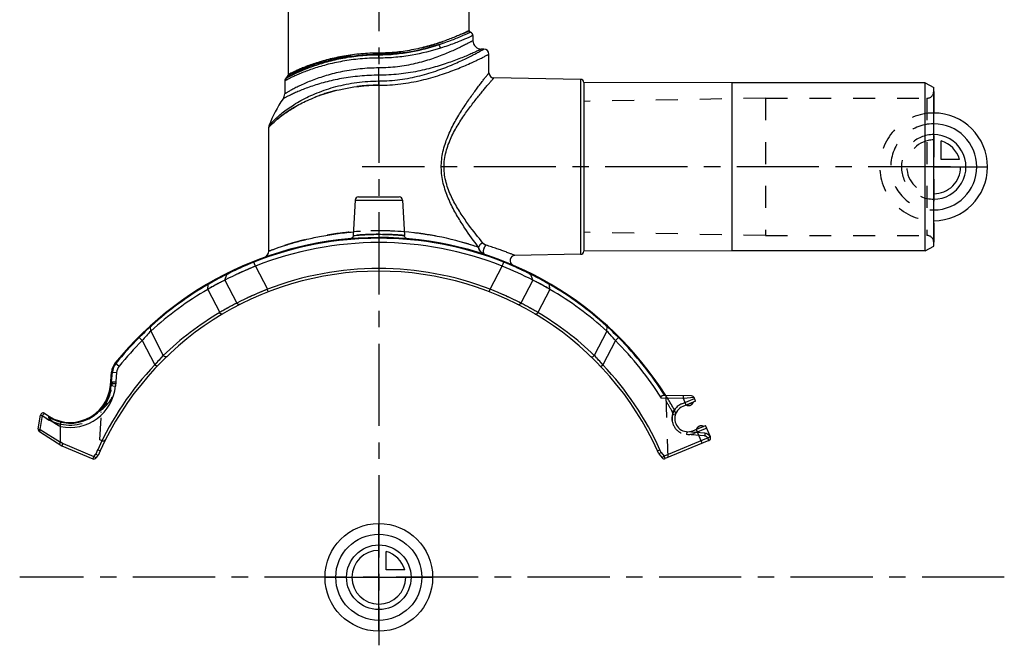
# Model space of a CAD drawing. Header units: millimetres. Extents: x 0 to 1000, y 0 to 1000.
# Tile 1 of 2: x 353 to 646, y 338 to 524. Entities that reach past the tile are written whole.
import ezdxf

# ---------------------------------------------------------------- set-up
doc = ezdxf.new("R2010")
doc.units = ezdxf.units.MM
doc.header["$LTSCALE"] = 65.185185
doc.linetypes.add('CENTER', pattern=[0.6, 0.375, -0.075, 0.075, -0.075])
doc.linetypes.add('HIDDEN', pattern=[0.2, 0.1, -0.1])
for name, color, linetype in [('ACHSEN_S', 7, 'CONTINUOUS'), ('FASEN', 7, 'CONTINUOUS'), ('FLAECHEN', 7, 'CONTINUOUS'), ('KOERPER', 7, 'CONTINUOUS'), ('KONST.EL_MIT_GEO', 7, 'CONTINUOUS'), ('KURVEN', 7, 'CONTINUOUS')]:
    doc.layers.add(name, color=color, linetype=linetype)

msp = doc.modelspace()

# ---------------------------------------------------------------- linework, layer by layer
at = {"layer": 'ACHSEN_S', "color": 40, "linetype": 'CENTER'}
for p, q in [((460.15, 662.55), (460.15, 338.23)), ((646.15, 358.45), (353.35, 358.45))]:
    msp.add_line(p, q, dxfattribs=at)
at = {"layer": 'FASEN', "color": 7, "linetype": 'Continuous'}
for p, q in [((622.65, 505.45), (565.15, 505.45)), ((622.65, 505.45), (625.15, 504.01)), ((622.65, 455.45), (622.65, 505.45)), ((625.15, 456.89), (625.15, 504.01)), ((622.65, 455.45), (625.15, 456.89)), ((622.65, 455.45), (565.15, 455.45)), ((382.17, 419.31), (381.82, 415.31))]:
    msp.add_line(p, q, dxfattribs=at)
for centre, radius, start, end in [((460.15, 358.45), 99.5, 68.3503, 111.6497), ((476.08, 323.91), 137.49, 112.5094, 116.6696), ((444.21, 323.88), 137.53, 63.3309, 67.4901), ((459.21, 357.96), 99.5, 120.1277, 132.2394), ((461.11, 357.98), 99.47, 47.7592, 59.8736), ((438.28, 387.87), 63.46, 136.4058, 139.8191), ((481.81, 387.68), 63.74, 40.1884, 43.5867), ((460.15, 358.45), 99.5, 134.9958, 140.8903), ((385.66, 419.01), 3.5, 140.8903, 175), ((368.37, 416.49), 13.5, 257.807, 355)]:
    msp.add_arc(centre, radius, start, end, dxfattribs=at)
at = {"layer": 'FASEN', "color": 8, "linetype": 'HIDDEN'}
for centre, radius, start, end in [((476.08, 323.91), 137.5, 112.5095, 116.6696), ((452.69, 369.81), 85.98, 116.4712, 120.335), ((467.54, 369.68), 86.13, 59.6685, 63.5257), ((481.81, 387.69), 63.73, 40.1883, 43.5869)]:
    msp.add_arc(centre, radius, start, end, dxfattribs=at)
at = {"layer": 'FASEN', "color": 7, "linetype": 'Continuous'}
for points, knots in [([(414.37, 446.78), (413.84, 446.51), (412.11, 445.64), (410.42, 444.7), (409.27, 444.02)], [0, 0, 0, 0, 0.30583, 1, 1, 1, 1]), ([(511.03, 444.02), (509.87, 444.7), (508.18, 445.64), (506.46, 446.51), (505.93, 446.78)], [0, 0, 0, 0, 0.694687, 1, 1, 1, 1])]:
    msp.add_open_spline(points, degree=3, knots=knots, dxfattribs=at)
at = {"layer": 'FLAECHEN', "color": 7, "linetype": 'Continuous'}
for p, q in [((491.4, 515.45), (490.65, 515.45)), ((433.14, 507.6), (432.35, 506.6))]:
    msp.add_line(p, q, dxfattribs=at)
at = {"layer": 'FLAECHEN', "color": 8, "linetype": 'HIDDEN'}
for p, q in [((575.15, 500.85), (521.15, 499.91)), ((575.15, 500.85), (575.15, 460.05)), ((521.15, 499.91), (521.15, 460.99)), ((575.15, 460.05), (521.15, 460.99))]:
    msp.add_line(p, q, dxfattribs=at)
at = {"layer": 'FLAECHEN', "color": 7, "linetype": 'Continuous'}
msp.add_arc((460.15, 480.63), 34.82, 144.8185, 159.7136, dxfattribs=at)
at = {"layer": 'KOERPER', "color": 7, "linetype": 'Continuous'}
for p, q in [((433.25, 507.92), (433.25, 577.45)), ((487.05, 520.95), (487.05, 577.45)), ((520.17, 506.45), (520.17, 454.45)), ((565.15, 505.45), (521.15, 505.53)), ((521.15, 505.53), (521.15, 455.37)), ((565.15, 505.45), (565.15, 455.45)), ((453.1, 470.6), (452.55, 460.03)), ((467.2, 470.6), (467.75, 460.03)), ((565.15, 455.45), (521.15, 455.37))]:
    msp.add_line(p, q, dxfattribs=at)
at = {"layer": 'KOERPER', "color": 40, "linetype": 'CENTER'}
msp.add_line((630.15, 480.45), (455.15, 480.45), dxfattribs=at)
at = {"layer": 'KOERPER', "color": 8, "linetype": 'HIDDEN'}
for p, q in [((553.69, 410.51), (551.62, 409.65)), ((554.6, 402.45), (556.67, 403.3))]:
    msp.add_line(p, q, dxfattribs=at)
at = {"layer": 'KOERPER', "color": 7, "linetype": 'Continuous'}
for centre, radius, start, end in [((520.15, 505.45), 1, 4.4046, 89), ((520.15, 455.45), 1, 271, 355.5954), ((552.27, 411), 1.5, 244.3103, 340.6897), ((556.02, 401.95), 1.5, 64.3103, 160.6897)]:
    msp.add_arc(centre, radius, start, end, dxfattribs=at)
at = {"layer": 'KONST.EL_MIT_GEO', "color": 7, "linetype": 'Continuous'}
for p, q in [((488.15, 519.5), (488.15, 517.95)), ((460.15, 512.78), (460.15, 514.27)), ((492.9, 508.4), (492.9, 513.95)), ((460.15, 504.72), (460.15, 509.85)), ((433.34, 507.7), (433.14, 507.6)), ((433.18, 507.62), (433.14, 507.6)), ((520.17, 506.45), (494.37, 506.9)), ((432.15, 505.99), (432.15, 502.13)), ((427.4, 492.18), (427.7, 492.5)), ((427.4, 455.41), (427.4, 492.18)), ((454.1, 471.55), (466.2, 471.55)), ((453.1, 470.6), (467.2, 470.6)), ((520.17, 454.45), (500.62, 454.11)), ((423.44, 450.93), (422.89, 452.33)), ((423.44, 450.93), (427, 444.06)), ((493.3, 444.06), (496.86, 450.93)), ((496.86, 450.93), (497.33, 452.11)), ((414.37, 446.78), (414.92, 448.49)), ((414.92, 448.49), (415.39, 448.72)), ((415.39, 448.72), (415.52, 448.79)), ((504.81, 448.77), (504.87, 448.74)), ((504.87, 448.74), (505.38, 448.49)), ((505.93, 446.78), (505.38, 448.49)), ((409.27, 444.02), (409.43, 445.53)), ((414.37, 446.78), (417.9, 439.95)), ((505.93, 446.78), (502.39, 439.95)), ((511.03, 444.02), (510.87, 445.53)), ((409.27, 444.02), (412.83, 437.15)), ((427.29, 443.31), (427, 444.06)), ((493.01, 443.31), (493.3, 444.06)), ((511.03, 444.02), (507.47, 437.15)), ((392.26, 432.98), (392.54, 433.23)), ((392.26, 432.98), (392.54, 433.23)), ((392.32, 431.63), (392.26, 432.98)), ((392.32, 431.63), (396.06, 424.4)), ((527.98, 431.63), (524.23, 424.4)), ((527.76, 433.23), (528.03, 432.98)), ((527.76, 433.23), (528.03, 432.98)), ((527.98, 431.63), (528.03, 432.98)), ((389.8, 428.81), (388.9, 429.71)), ((389.8, 428.81), (393.53, 421.61)), ((530.5, 428.81), (526.77, 421.61)), ((530.5, 428.81), (531.4, 429.71)), ((381.78, 422.16), (382.94, 421.22)), ((380.33, 415.44), (380.68, 419.44)), ((380.56, 415.42), (380.91, 419.42)), ((380.68, 419.44), (382.17, 419.31)), ((394.11, 421.06), (393.53, 421.61)), ((526.19, 421.06), (526.77, 421.61)), ((380.33, 415.44), (381.82, 415.31)), ((550.76, 411.6), (544.19, 411.72)), ((553.17, 412.36), (544.64, 412.51)), ((554.34, 410.78), (550.56, 409.21)), ((550.76, 411.6), (550.77, 412.4)), ((553.89, 411.87), (550.76, 411.6)), ((550.94, 411.62), (550.76, 411.6)), ((551.57, 409.63), (550.76, 411.6)), ((554.34, 410.78), (553.89, 411.87)), ((358.86, 402.56), (359.55, 406.66)), ((359.44, 402.42), (360.13, 406.53)), ((359.22, 401.75), (365.91, 397.48)), ((359.44, 402.42), (365.49, 398.57)), ((365.52, 398.68), (365.52, 403.29)), ((553.54, 402), (557.33, 403.57)), ((556.28, 398.27), (554.56, 402.43)), ((558.74, 400.16), (557.33, 403.57)), ((365.52, 398.68), (366.28, 398.2)), ((558.74, 400.16), (545.01, 394.47)), ((558.31, 399.11), (545.32, 393.73)), ((365.91, 397.48), (366.28, 398.2)), ((365.91, 397.48), (375.14, 393.66)), ((366.28, 398.2), (375.44, 394.4)), ((376.54, 396.36), (375.96, 395.07)), ((377.27, 396.03), (376.54, 396.36)), ((377.27, 396.03), (376.65, 394.66)), ((543.03, 396.03), (543.76, 396.36)), ((543.44, 395.11), (543.03, 396.03)), ((544.13, 395.54), (543.44, 395.11)), ((544.13, 395.54), (543.76, 396.36)), ((544.13, 395.54), (545.01, 394.47)), ((375.44, 394.4), (375.14, 393.66)), ((375.44, 394.4), (375.96, 395.07)), ((376.08, 393.92), (375.44, 394.4)), ((376.65, 394.66), (375.96, 395.07)), ((376.08, 393.92), (376.65, 394.66)), ((543.44, 395.11), (544.39, 393.96)), ((545.01, 394.47), (544.39, 393.96)), ((545.32, 393.73), (545.01, 394.47))]:
    msp.add_line(p, q, dxfattribs=at)
at = {"layer": 'KONST.EL_MIT_GEO', "color": 8, "linetype": 'HIDDEN'}
for p, q in [((575.15, 500.85), (623.15, 500.85)), ((623.15, 500.85), (623.15, 460.05)), ((625.15, 502.85), (625.15, 458.05)), ((575.15, 460.05), (623.15, 460.05)), ((497.41, 452.33), (497.33, 452.11)), ((380.38, 416.02), (380.78, 415.99)), ((380.78, 415.99), (380.73, 415.41)), ((380.86, 416.49), (380.78, 415.99)), ((381.91, 415.99), (380.78, 415.99)), ((381.92, 416.49), (380.86, 416.49)), ((545.47, 412.49), (546.12, 394.06)), ((550.23, 410), (554.02, 411.57)), ((377.17, 399.32), (377.72, 408.96)), ((548.09, 408.12), (547.39, 407.73)), ((548.28, 406.62), (547.51, 406.83)), ((365.52, 403.29), (365.52, 403.97)), ((551.71, 401.72), (551.64, 400.93)), ((557.13, 401.25), (551.71, 401.72)), ((557.65, 402.79), (553.87, 401.22)), ((557.13, 401.25), (557.06, 400.45)), ((377.87, 399.03), (377.17, 399.32)), ((557.06, 400.45), (551.64, 400.93)), ((558.69, 400.24), (558, 399.85)), ((558.3, 399.11), (558, 399.85))]:
    msp.add_line(p, q, dxfattribs=at)
at = {"layer": 'KONST.EL_MIT_GEO', "color": 7, "linetype": 'Continuous'}
for points in [[(427.4, 492.18), (427.41, 492.19), (427.5, 492.29)], [(427.58, 492.38), (427.68, 492.49), (427.7, 492.51)], [(452.55, 460.03), (452.54, 459.98), (452.53, 459.91), (452.51, 459.83), (452.49, 459.76), (452.46, 459.69), (452.43, 459.62), (452.39, 459.55), (452.35, 459.49), (452.3, 459.43), (452.25, 459.37), (452.19, 459.32), (452.13, 459.27), (452.07, 459.23), (452, 459.19), (451.93, 459.16), (451.86, 459.14), (451.78, 459.11), (451.71, 459.1), (451.63, 459.09)], [(468.67, 459.09), (468.59, 459.1), (468.52, 459.11), (468.44, 459.14), (468.37, 459.16), (468.3, 459.19), (468.23, 459.23), (468.17, 459.27), (468.11, 459.32), (468.05, 459.37), (468, 459.43), (467.95, 459.49), (467.91, 459.55), (467.87, 459.62), (467.84, 459.69), (467.81, 459.76), (467.79, 459.83), (467.77, 459.91), (467.76, 459.98), (467.75, 460.03)]]:
    msp.add_lwpolyline(points, dxfattribs=at)
for centre, radius, start, end in [((487.55, 520.95), 0.5, 180, 254.5339), ((487.15, 519.5), 1, 0.0001, 74.5339), ((490.65, 517.95), 2.5, 180, 270.0001), ((491.4, 513.95), 1.5, 0.0001, 89.9999), ((433.15, 505.99), 1, 142.9802, 180.0002), ((432.75, 507.92), 0.5, 320.8814, 360), ((494.4, 508.4), 1.5, 179.9998, 269.0001), ((429.65, 502.13), 2.5, 324.8184, 359.9999), ((428.9, 492.18), 1.5, 159.7141, 180.0004), ((454.1, 470.55), 1, 90, 177), ((466.2, 470.55), 1, 3, 90), ((460.06, 369.24), 92.22, 71.1927, 85.2497), ((460.15, 358.45), 101, 32.3498, 140.8903), ((460.15, 358.45), 100.77, 68.3503, 111.6497), ((425.4, 455.41), 2, 289.7172, 360), ((500.65, 452.61), 1.5, 90.9997, 246.7265), ((462.93, 352.39), 107.42, 111.8349, 116.1902), ((457.39, 352.44), 107.37, 63.791, 68.1662), ((460.15, 358.45), 91, 24.3892, 155.6108), ((458.65, 360.76), 98.03, 116.4953, 119.9125), ((415.68, 448.24), 0.796, 116.3541, 162.0786), ((460.15, 358.45), 91.8, 68.8346, 111.1654), ((504.62, 448.24), 0.796, 17.9116, 63.6305), ((461.87, 361.16), 97.57, 60.0784, 63.5125), ((459.94, 358.41), 100.7, 120.1097, 132.0136), ((458.67, 360.73), 98.06, 119.9117, 120.1428), ((461.43, 360.38), 98.47, 59.8555, 60.0848), ((460.35, 358.41), 100.71, 47.9852, 59.8897), ((467, 343.36), 108.35, 111.6619, 116.9433), ((453.28, 343.32), 108.39, 63.0577, 68.3371), ((456.27, 364.26), 84.85, 116.8817, 120.7976), ((464.02, 364.24), 84.88, 59.203, 63.1177), ((459.65, 358.19), 91.8, 120.6662, 133.8384), ((460.65, 358.19), 91.8, 46.1616, 59.3338), ((454.61, 365.64), 91.78, 132.7941, 135.7252), ((465.45, 365.39), 92.12, 44.2803, 47.2004), ((460.15, 358.45), 100.77, 134.9958, 140.8903), ((460.15, 358.45), 99.5, 32.3668, 45.0042), ((460.15, 358.45), 100.77, 32.4376, 45.0042), ((385.66, 419.01), 5, 140.8903, 175), ((385.66, 419.01), 4.77, 140.8903, 175), ((447.73, 375.03), 71.46, 136.295, 139.3198), ((472.45, 374.92), 71.63, 40.6837, 43.7016), ((460.15, 358.45), 91.8, 136.5267, 155.6108), ((460.15, 358.45), 91.8, 24.3892, 43.4733), ((368.37, 416.49), 12, 231.0942, 355), ((368.37, 416.49), 12.23, 238.6857, 355), ((553.15, 411.56), 0.8, 22.5, 89), ((360.34, 406.53), 0.8, 51.0942, 170.5), ((552.05, 405.61), 3.9, 112.5, 292.5), ((368.17, 416.5), 12.81, 231.0914, 236.5816), ((368.17, 416.49), 12.8, 236.5888, 247.2372), ((372.32, 417.17), 15.45, 233.895, 243.9065), ((359.65, 402.42), 0.8, 170.5, 237.5), ((558.01, 399.85), 0.8, 292.5, 22.5), ((375.44, 394.4), 0.8, 247.5, 322.5), ((545.01, 394.47), 0.8, 219.3892, 292.5)]:
    msp.add_arc(centre, radius, start, end, dxfattribs=at)
at = {"layer": 'KONST.EL_MIT_GEO', "color": 8, "linetype": 'HIDDEN'}
for centre, radius, start, end in [((623.15, 502.85), 2, 270, 360), ((460.15, 369.94), 91.51, 85.2693, 94.7307), ((623.15, 458.05), 2, 0, 90), ((462.92, 352.41), 107.4, 111.8342, 116.5463), ((457.32, 352.27), 107.55, 63.4571, 68.1625), ((458.56, 360.93), 97.83, 116.4916, 120.1475), ((461.66, 360.79), 97.99, 59.8553, 63.505), ((467.02, 343.32), 108.39, 111.6629, 116.9423), ((453.3, 343.36), 108.35, 63.0568, 68.3381), ((456.28, 364.24), 84.88, 116.8823, 120.797), ((464.03, 364.26), 84.85, 59.2024, 63.1183), ((454.84, 365.41), 92.09, 132.7992, 135.7202), ((459.94, 358.41), 100.7, 132.0136, 132.2262), ((460.35, 358.41), 100.71, 47.7739, 47.9852), ((465.69, 365.64), 91.78, 44.2748, 47.2059), ((447.85, 374.91), 71.63, 136.2985, 139.3162), ((472.57, 375.03), 71.46, 40.6802, 43.705), ((371.92, 416.49), 10, 296.3053, 360), ((380.86, 416.89), 0.4, 174.9995, 270), ((368.37, 416.49), 12.4, 318.9665, 355), ((460.15, 358.45), 101, 29.4588, 32.3498), ((460.15, 358.45), 100.2, 29.4588, 31.5593), ((552.05, 405.61), 4.75, 112.5, 292.5), ((552.27, 411), 1.5, 244.3103, 340.6897), ((368.37, 416.49), 12.8, 257.1509, 316.4287), ((546.35, 407.14), 1.2, 344.9677, 29.4588), ((546.35, 407.14), 2, 344.9677, 29.4588), ((368.18, 416.51), 12.82, 231.1026, 241.2149), ((368.15, 416.46), 12.77, 231.0654, 241.2348), ((368.17, 416.49), 12.8, 247.2372, 258.0773), ((552.05, 405.61), 4.7, 164.9677, 265), ((365.73, 403.97), 0.207, 167.6828, 180.0415), ((556.02, 401.95), 1.5, 64.3103, 160.6897), ((556.95, 399.26), 2, 29.4279, 85), ((378.17, 399.77), 0.8, 247.5, 333.252), ((556.95, 399.26), 1.2, 29.4279, 85), ((558, 399.85), 0.8, 292.5, 29.4279)]:
    msp.add_arc(centre, radius, start, end, dxfattribs=at)
at = {"layer": 'KONST.EL_MIT_GEO', "color": 7, "linetype": 'Continuous'}
msp.add_ellipse((362.54, 400.58), major_axis=(2.95, -2.02), ratio=0.221161, start_param=0.010883, end_param=0.150399, dxfattribs=at)
at = {"layer": 'KONST.EL_MIT_GEO', "color": 8, "linetype": 'HIDDEN'}
for points, knots in [([(460.15, 514.27), (461.93, 514.27), (465.41, 514.45), (470.42, 515.22), (474.33, 516.17), (477.19, 517.03), (479.11, 517.68), (480.86, 518.31), (482.41, 518.92), (483.76, 519.48), (484.75, 519.9), (485.42, 520.21), (485.84, 520.39), (486.2, 520.56), (486.5, 520.69), (486.7, 520.79), (486.84, 520.85), (486.91, 520.88), (486.97, 520.91), (487.01, 520.93), (487.03, 520.94), (487.05, 520.95), (487.05, 520.95)], [0, 0, 0, 0, 0.190605, 0.373947, 0.543746, 0.621874, 0.694612, 0.761292, 0.82122, 0.873676, 0.917928, 0.936752, 0.953263, 0.967382, 0.979037, 0.98817, 0.991774, 0.99473, 0.997033, 0.99868, 0.99967, 1, 1, 1, 1]), ([(478.52, 515.75), (478.48, 515.96), (478.33, 516.33), (478.03, 516.62), (477.86, 516.69)], [0, 0, 0, 0, 0.541481, 1, 1, 1, 1]), ([(433.14, 507.6), (433.14, 507.6), (433.15, 507.61), (433.18, 507.62), (433.22, 507.64), (433.31, 507.68), (433.46, 507.76), (433.69, 507.87), (433.98, 508.01), (434.34, 508.18), (434.76, 508.37), (435.43, 508.68), (436.42, 509.1), (437.76, 509.65), (439.32, 510.23), (441.07, 510.83), (443, 511.42), (445.88, 512.2), (449.82, 513.02), (454.87, 513.67), (458.37, 513.82), (460.15, 513.82)], [0, 0, 0, 0, 0.000332, 0.001327, 0.002985, 0.005303, 0.011898, 0.021071, 0.032763, 0.046907, 0.063424, 0.082229, 0.126354, 0.178569, 0.238177, 0.304517, 0.376962, 0.454902, 0.624748, 0.808627, 1, 1, 1, 1]), ([(433.25, 507.92), (433.25, 507.92), (433.27, 507.92), (433.29, 507.94), (433.33, 507.96), (433.39, 507.99), (433.46, 508.02), (433.59, 508.09), (433.8, 508.19), (434.09, 508.34), (434.45, 508.51), (434.87, 508.71), (435.54, 509.02), (436.53, 509.46), (437.87, 510.01), (439.42, 510.61), (441.17, 511.22), (443.09, 511.82), (445.96, 512.61), (449.88, 513.45), (454.9, 514.11), (458.38, 514.27), (460.15, 514.27)], [0, 0, 0, 0, 0.000335, 0.001339, 0.003011, 0.005349, 0.008346, 0.011999, 0.021246, 0.033028, 0.047275, 0.063904, 0.082827, 0.12719, 0.179626, 0.239417, 0.305887, 0.378397, 0.456332, 0.625939, 0.809308, 1, 1, 1, 1]), ([(460.15, 504.72), (457.95, 504.72), (453.62, 504.45), (447.43, 503.28), (442.66, 501.78), (439.21, 500.36), (436.9, 499.24), (434.82, 498.09), (432.97, 496.92), (431.6, 495.94), (430.62, 495.17), (429.97, 494.64), (429.4, 494.14), (428.89, 493.68), (428.45, 493.26), (428.09, 492.91), (427.83, 492.64), (427.67, 492.47), (427.57, 492.37), (427.5, 492.29), (427.45, 492.24), (427.42, 492.21), (427.41, 492.2), (427.4, 492.19), (427.4, 492.18)], [0, 0, 0, 0, 0.183681, 0.360218, 0.523977, 0.599825, 0.671096, 0.73741, 0.79834, 0.853338, 0.878383, 0.901636, 0.92294, 0.942121, 0.958968, 0.973249, 0.984717, 0.989317, 0.993126, 0.996117, 0.998267, 0.999023, 0.999565, 1, 1, 1, 1]), ([(489.79, 456.53), (487.73, 457.23), (482.75, 458.73), (475.96, 460.17), (469.44, 461.03), (464.04, 461.42), (458.52, 461.49), (453.05, 461.23), (447.81, 460.66), (442.94, 459.86), (439.19, 459.04), (436.47, 458.35), (434.67, 457.84), (433.05, 457.36), (431.61, 456.9), (430.37, 456.49), (429.47, 456.17), (428.86, 455.95), (428.48, 455.81), (428.16, 455.7), (427.89, 455.6), (427.71, 455.53), (427.59, 455.48), (427.52, 455.46), (427.47, 455.44), (427.43, 455.43), (427.41, 455.41), (427.4, 455.41), (427.4, 455.41)], [0, 0, 0, 0, 0.102534, 0.244914, 0.326512, 0.412265, 0.49979, 0.586572, 0.670154, 0.748293, 0.818997, 0.850989, 0.880447, 0.907154, 0.930894, 0.951451, 0.96862, 0.975872, 0.982207, 0.987604, 0.992045, 0.995516, 0.996883, 0.998004, 0.998877, 0.9995, 0.999875, 1, 1, 1, 1]), ([(460.15, 460.4), (459.66, 460.4), (458.69, 460.39), (457.28, 460.35), (456.17, 460.3), (455.34, 460.25), (454.79, 460.22), (454.29, 460.18), (453.85, 460.15), (453.47, 460.12), (453.19, 460.09), (453, 460.08), (452.88, 460.07), (452.78, 460.06), (452.7, 460.05), (452.64, 460.04), (452.59, 460.04), (452.57, 460.04), (452.56, 460.04), (452.55, 460.03), (452.55, 460.04), (452.55, 460.03)], [0, 0, 0, 0, 0.194666, 0.381899, 0.55458, 0.633375, 0.706118, 0.772105, 0.830694, 0.88131, 0.923446, 0.941198, 0.956676, 0.969843, 0.980662, 0.989105, 0.995154, 0.997274, 0.998788, 0.999697, 1, 1, 1, 1]), ([(467.75, 460.03), (467.7, 460.04), (467.51, 460.06), (467.08, 460.1), (466.39, 460.15), (465.02, 460.26), (462.91, 460.37), (461.12, 460.4), (460.15, 460.4)], [0, 0, 0, 0, 0.01934, 0.076558, 0.169313, 0.293892, 0.618109, 1, 1, 1, 1]), ([(491.12, 457.81), (490.8, 457.74), (490.22, 457.42), (489.86, 456.84), (489.79, 456.53)], [0, 0, 0, 0, 0.507447, 1, 1, 1, 1]), ([(491.12, 457.81), (491.23, 457.68), (491.52, 457.42), (491.85, 457.23), (492.05, 457.17)], [0, 0, 0, 0, 0.4631, 1, 1, 1, 1]), ([(492.05, 457.17), (491.95, 457.1), (491.75, 456.91), (491.52, 456.55), (491.33, 456.13), (491.22, 455.68), (491.19, 455.25), (491.24, 454.87), (491.37, 454.57), (491.53, 454.45), (491.61, 454.43)], [0, 0, 0, 0, 0.118544, 0.256905, 0.40678, 0.557438, 0.698009, 0.819672, 0.91851, 1, 1, 1, 1]), ([(489.79, 456.53), (489.88, 456.07), (490.32, 455.17), (491.14, 454.58), (491.61, 454.43)], [0, 0, 0, 0, 0.49027, 1, 1, 1, 1]), ([(422.89, 452.33), (422.89, 452.33), (422.89, 452.32), (422.9, 452.31), (422.9, 452.29), (422.92, 452.25), (422.94, 452.19), (422.96, 452.14), (422.97, 452.11)], [0, 0, 0, 0, 0.016621, 0.065787, 0.147134, 0.259971, 0.575637, 1, 1, 1, 1]), ([(510.65, 445.92), (510.71, 445.88), (510.82, 445.76), (510.87, 445.61), (510.87, 445.53)], [0, 0, 0, 0, 0.471254, 1, 1, 1, 1]), ([(392.26, 432.98), (392.27, 433.06), (392.29, 433.2), (392.37, 433.33), (392.42, 433.37)], [0, 0, 0, 0, 0.543123, 1, 1, 1, 1]), ([(388.9, 429.71), (388.88, 429.73), (388.86, 429.77), (388.82, 429.82), (388.8, 429.84), (388.78, 429.86), (388.76, 429.87), (388.76, 429.88), (388.75, 429.89), (388.75, 429.89)], [0, 0, 0, 0, 0.425847, 0.59814, 0.740854, 0.853328, 0.934405, 0.983414, 1, 1, 1, 1]), ([(531.4, 429.71), (531.42, 429.73), (531.44, 429.77), (531.48, 429.82), (531.5, 429.84), (531.52, 429.86), (531.54, 429.87), (531.54, 429.88), (531.55, 429.89), (531.55, 429.89)], [0, 0, 0, 0, 0.425803, 0.598081, 0.740789, 0.853261, 0.934335, 0.983354, 1, 1, 1, 1]), ([(363.21, 404.69), (363.08, 404.78), (362.83, 404.98), (362.53, 405.25), (362.31, 405.48), (362.16, 405.65), (362.06, 405.81), (362, 405.94), (362, 406.01), (362.02, 406.04)], [0, 0, 0, 0, 0.260726, 0.519236, 0.647062, 0.772999, 0.894653, 0.951329, 1, 1, 1, 1]), ([(362.02, 406.04), (362.04, 406.06), (362.07, 406.11), (362.12, 406.17), (362.16, 406.2), (362.18, 406.21), (362.19, 406.2)], [0, 0, 0, 0, 0.405255, 0.709951, 0.905499, 1, 1, 1, 1]), ([(365.53, 404.01), (365.55, 404.11), (365.6, 404.29), (365.67, 404.53), (365.73, 404.68), (365.77, 404.75), (365.79, 404.77), (365.8, 404.77)], [0, 0, 0, 0, 0.375803, 0.694332, 0.909223, 0.969242, 1, 1, 1, 1]), ([(365.53, 404.01), (365.55, 404.11), (365.6, 404.29), (365.67, 404.53), (365.73, 404.68), (365.77, 404.75), (365.79, 404.77), (365.8, 404.77)], [0, 0, 0, 0, 0.375789, 0.694306, 0.909182, 0.969201, 1, 1, 1, 1])]:
    msp.add_open_spline(points, degree=3, knots=knots, dxfattribs=at)
at = {"layer": 'KONST.EL_MIT_GEO', "color": 7, "linetype": 'Continuous'}
for points, knots in [([(487.05, 520.95), (487.05, 520.95), (487.04, 520.94), (487.03, 520.94), (487.01, 520.93), (486.97, 520.91), (486.91, 520.88), (486.84, 520.85), (486.74, 520.81), (486.64, 520.76), (486.46, 520.68), (486.2, 520.56), (485.84, 520.39), (485.42, 520.21), (484.94, 519.99), (484.4, 519.76), (483.58, 519.4), (482.41, 518.92), (480.86, 518.31), (479.11, 517.68), (477.19, 517.03), (475.11, 516.41), (472.87, 515.82), (469.66, 515.1), (465.41, 514.45), (461.93, 514.27), (460.15, 514.27)], [0, 0, 0, 0, 0.00033, 0.000742, 0.001319, 0.002967, 0.00527, 0.008226, 0.01183, 0.016077, 0.020962, 0.032618, 0.046736, 0.063246, 0.08207, 0.103124, 0.12632, 0.178775, 0.238701, 0.305378, 0.378114, 0.45624, 0.539108, 0.626065, 0.809401, 1, 1, 1, 1]), ([(487.42, 520.47), (487.41, 520.47), (487.4, 520.46), (487.37, 520.44), (487.32, 520.42), (487.25, 520.39), (487.15, 520.35), (486.99, 520.27), (486.74, 520.16), (486.38, 519.99), (485.94, 519.79), (485.43, 519.57), (484.6, 519.21), (483.4, 518.71), (481.77, 518.06), (479.9, 517.37), (478.57, 516.91), (477.86, 516.69)], [0, 0, 0, 0, 0.001101, 0.004398, 0.009885, 0.017556, 0.027396, 0.039387, 0.069745, 0.108432, 0.155213, 0.20981, 0.271924, 0.41741, 0.589014, 0.784066, 1, 1, 1, 1]), ([(488.15, 519.5), (488.15, 519.5), (488.13, 519.5), (488.1, 519.48), (488.05, 519.46), (487.98, 519.43), (487.89, 519.38), (487.72, 519.31), (487.47, 519.19), (487.11, 519.03), (486.66, 518.83), (486.15, 518.61), (485.32, 518.25), (484.11, 517.75), (482.47, 517.11), (480.58, 516.42), (479.23, 515.98), (478.52, 515.75)], [0, 0, 0, 0, 0.001098, 0.004387, 0.009861, 0.017513, 0.02733, 0.039294, 0.069586, 0.108195, 0.154891, 0.209403, 0.271438, 0.416814, 0.588424, 0.783658, 1, 1, 1, 1]), ([(488.15, 517.95), (488.15, 517.95), (488.13, 517.94), (488.11, 517.93), (488.06, 517.9), (488, 517.87), (487.92, 517.83), (487.79, 517.75), (487.57, 517.64), (487.26, 517.47), (486.88, 517.28), (486.44, 517.05), (485.74, 516.69), (484.71, 516.17), (483.3, 515.5), (481.69, 514.77), (479.88, 514.01), (477.89, 513.23), (474.93, 512.19), (470.88, 511.03), (465.65, 510.08), (462.01, 509.85), (460.15, 509.85)], [0, 0, 0, 0, 0.00034, 0.001357, 0.003049, 0.005414, 0.008449, 0.012149, 0.021514, 0.033454, 0.047895, 0.064755, 0.083943, 0.128913, 0.182, 0.242398, 0.309338, 0.382106, 0.460042, 0.628894, 0.810865, 1, 1, 1, 1]), ([(477.86, 516.69), (475.19, 515.8), (470.94, 514.67), (464.98, 513.82), (461.78, 513.67), (460.15, 513.67)], [0, 0, 0, 0, 0.467239, 0.72916, 1, 1, 1, 1]), ([(477.86, 516.69), (475.17, 515.84), (469.34, 514.37), (463.33, 513.82), (460.15, 513.82)], [0, 0, 0, 0, 0.469854, 1, 1, 1, 1]), ([(478.52, 515.75), (475.74, 514.88), (471.32, 513.77), (465.14, 512.93), (461.83, 512.78), (460.15, 512.78)], [0, 0, 0, 0, 0.467987, 0.729698, 1, 1, 1, 1]), ([(460.15, 505.98), (462.25, 505.98), (466.37, 506.26), (472.25, 507.41), (477.55, 509.02), (481.51, 510.58), (484.3, 511.82), (486.08, 512.66), (487.62, 513.43), (488.92, 514.1), (489.83, 514.59), (490.43, 514.91), (490.77, 515.1), (491.03, 515.24), (491.22, 515.35), (491.34, 515.41), (491.39, 515.44), (491.4, 515.45)], [0, 0, 0, 0, 0.190935, 0.374146, 0.543483, 0.693942, 0.760546, 0.82049, 0.873043, 0.917447, 0.952955, 0.967157, 0.978888, 0.988083, 0.99469, 0.99867, 1, 1, 1, 1]), ([(490.65, 515.45), (490.64, 515.45), (490.61, 515.43), (490.55, 515.41), (490.45, 515.35), (490.27, 515.27), (490, 515.14), (489.65, 514.98), (489.22, 514.78), (488.73, 514.56), (487.94, 514.2), (486.79, 513.7), (485.22, 513.04), (483.43, 512.33), (481.43, 511.59), (479.24, 510.85), (476.01, 509.86), (471.62, 508.77), (466.01, 507.89), (462.13, 507.68), (460.15, 507.68)], [0, 0, 0, 0, 0.001383, 0.003108, 0.005518, 0.012381, 0.02192, 0.034075, 0.048766, 0.065907, 0.085398, 0.131013, 0.184753, 0.245754, 0.313196, 0.386315, 0.464402, 0.632815, 0.813235, 1, 1, 1, 1]), ([(478.52, 515.75), (478.48, 515.96), (478.33, 516.33), (478.03, 516.62), (477.86, 516.69)], [0, 0, 0, 0, 0.541481, 1, 1, 1, 1]), ([(460.15, 512.78), (458.3, 512.78), (454.68, 512.62), (449.46, 511.92), (445.37, 511.03), (442.39, 510.19), (440.39, 509.55), (438.57, 508.9), (436.96, 508.26), (435.75, 507.74), (434.89, 507.36), (434.33, 507.09), (433.84, 506.86), (433.4, 506.64), (433.03, 506.45), (432.72, 506.3), (432.51, 506.18), (432.37, 506.11), (432.29, 506.07), (432.23, 506.04), (432.19, 506.02), (432.17, 506), (432.15, 506), (432.15, 505.99)], [0, 0, 0, 0, 0.190427, 0.373536, 0.542918, 0.620772, 0.693236, 0.759706, 0.819552, 0.872099, 0.895412, 0.916624, 0.93564, 0.952364, 0.966704, 0.978574, 0.987894, 0.991579, 0.994603, 0.99696, 0.998647, 0.999661, 1, 1, 1, 1]), ([(460.15, 513.67), (458.32, 513.67), (454.74, 513.5), (449.56, 512.78), (445.52, 511.85), (442.56, 510.98), (440.57, 510.31), (438.77, 509.64), (437.16, 508.97), (435.77, 508.35), (434.74, 507.85), (434.04, 507.5), (433.61, 507.28), (433.23, 507.08), (432.93, 506.91), (432.71, 506.8), (432.57, 506.72), (432.5, 506.68), (432.44, 506.64), (432.39, 506.62), (432.37, 506.6), (432.35, 506.6), (432.35, 506.6)], [0, 0, 0, 0, 0.189017, 0.371058, 0.539925, 0.617753, 0.690341, 0.75707, 0.817291, 0.870299, 0.915327, 0.934594, 0.95156, 0.966123, 0.97819, 0.987673, 0.991423, 0.994502, 0.996903, 0.998621, 0.999655, 1, 1, 1, 1]), ([(460.15, 514.27), (458.38, 514.27), (454.9, 514.11), (450.64, 513.55), (447.42, 512.93), (445.18, 512.4), (443.09, 511.82), (441.17, 511.22), (439.42, 510.61), (437.87, 510.01), (436.71, 509.53), (435.88, 509.17), (435.35, 508.93), (434.87, 508.71), (434.45, 508.51), (434.09, 508.34), (433.84, 508.21), (433.66, 508.12), (433.55, 508.07), (433.46, 508.02), (433.39, 507.99), (433.33, 507.96), (433.29, 507.94), (433.27, 507.92), (433.26, 507.92), (433.25, 507.91), (433.25, 507.92)], [0, 0, 0, 0, 0.190686, 0.374048, 0.460945, 0.543683, 0.621615, 0.694123, 0.76059, 0.820379, 0.872813, 0.89605, 0.917176, 0.936098, 0.952727, 0.966973, 0.978755, 0.9837, 0.988002, 0.991654, 0.994652, 0.996989, 0.998662, 0.999247, 0.999665, 1, 1, 1, 1]), ([(460.15, 513.82), (456.91, 513.82), (449.69, 513.25), (440.68, 510.94), (435.15, 508.59), (433.34, 507.7)], [0, 0, 0, 0, 0.35035, 0.781928, 1, 1, 1, 1]), ([(460.15, 504.72), (462.32, 504.72), (466.58, 504.98), (472.69, 506.08), (477.43, 507.41), (480.89, 508.6), (483.22, 509.49), (485.34, 510.36), (487.23, 511.19), (488.87, 511.95), (490.08, 512.53), (490.91, 512.94), (491.42, 513.19), (491.86, 513.42), (492.22, 513.6), (492.47, 513.73), (492.64, 513.81), (492.73, 513.86), (492.8, 513.9), (492.85, 513.92), (492.88, 513.94), (492.9, 513.95), (492.9, 513.95)], [0, 0, 0, 0, 0.189446, 0.371722, 0.54083, 0.618846, 0.691647, 0.758562, 0.818871, 0.871814, 0.916599, 0.935688, 0.95245, 0.966797, 0.978653, 0.987949, 0.991619, 0.99463, 0.996976, 0.998655, 0.999663, 1, 1, 1, 1]), ([(460.15, 509.85), (458.3, 509.85), (454.66, 509.67), (449.42, 508.87), (445.35, 507.85), (442.37, 506.9), (440.38, 506.18), (438.57, 505.44), (436.96, 504.72), (435.76, 504.13), (434.9, 503.69), (434.34, 503.39), (433.85, 503.12), (433.41, 502.87), (433.04, 502.66), (432.73, 502.48), (432.51, 502.35), (432.37, 502.27), (432.29, 502.22), (432.23, 502.18), (432.19, 502.16), (432.17, 502.14), (432.15, 502.14), (432.15, 502.13)], [0, 0, 0, 0, 0.189196, 0.371128, 0.539602, 0.617207, 0.689604, 0.756213, 0.816406, 0.869485, 0.893117, 0.914672, 0.934043, 0.95112, 0.965795, 0.977967, 0.987541, 0.99133, 0.994442, 0.996868, 0.998606, 0.999651, 1, 1, 1, 1]), ([(460.15, 507.68), (458.25, 507.68), (454.53, 507.51), (449.18, 506.79), (445.01, 505.86), (441.99, 504.99), (439.96, 504.33), (438.13, 503.66), (436.51, 503.01), (435.11, 502.4), (434.08, 501.91), (433.38, 501.57), (432.94, 501.35), (432.57, 501.16), (432.27, 501), (432.05, 500.89), (431.91, 500.81), (431.84, 500.77), (431.78, 500.74), (431.73, 500.72), (431.71, 500.7), (431.69, 500.7), (431.69, 500.69)], [0, 0, 0, 0, 0.192609, 0.377083, 0.546741, 0.624386, 0.696477, 0.762462, 0.821763, 0.873752, 0.917747, 0.936522, 0.953026, 0.967173, 0.978879, 0.988068, 0.9917, 0.994681, 0.997004, 0.998666, 0.999666, 1, 1, 1, 1]), ([(489.79, 456.53), (488.39, 458.39), (486.24, 461.4), (483.48, 465.76), (481.41, 469.59), (479.66, 473.81), (478.81, 477.65), (478.68, 480.82), (478.93, 483.98), (479.9, 487.77), (481.71, 491.94), (483.82, 495.71), (485.67, 498.59), (487.13, 500.71), (488.16, 502.16), (489.13, 503.49), (490.02, 504.69), (490.83, 505.74), (491.43, 506.53), (491.86, 507.07), (492.12, 507.41), (492.35, 507.7), (492.54, 507.94), (492.69, 508.13), (492.79, 508.26), (492.85, 508.33), (492.87, 508.37), (492.89, 508.39), (492.9, 508.4), (492.9, 508.4)], [0, 0, 0, 0, 0.119069, 0.188963, 0.263528, 0.341626, 0.422156, 0.462929, 0.503658, 0.583899, 0.661513, 0.735434, 0.804475, 0.836688, 0.867035, 0.895217, 0.920894, 0.943678, 0.963153, 0.971517, 0.978893, 0.985232, 0.990489, 0.994624, 0.997602, 0.998649, 0.999398, 0.999849, 1, 1, 1, 1]), ([(491.12, 457.81), (489.68, 459.55), (487.45, 462.36), (484.58, 466.45), (482.4, 470.07), (480.87, 473.41), (480, 476.31), (479.6, 478.59), (479.5, 480.92), (479.8, 483.99), (480.88, 487.64), (482.83, 491.59), (485.04, 495.13), (486.97, 497.82), (488.47, 499.8), (489.53, 501.14), (490.53, 502.37), (491.44, 503.48), (492.27, 504.46), (492.88, 505.18), (493.31, 505.68), (493.58, 505.99), (493.82, 506.26), (494.01, 506.48), (494.14, 506.64), (494.23, 506.74), (494.28, 506.79), (494.32, 506.84), (494.35, 506.87), (494.37, 506.89), (494.37, 506.9), (494.37, 506.9)], [0, 0, 0, 0, 0.119147, 0.189079, 0.263753, 0.342088, 0.382375, 0.423164, 0.4642, 0.505172, 0.585699, 0.663373, 0.737189, 0.806005, 0.838067, 0.868243, 0.896237, 0.921715, 0.944299, 0.963581, 0.971855, 0.979149, 0.985415, 0.990609, 0.994692, 0.996307, 0.997633, 0.998666, 0.999406, 0.999851, 1, 1, 1, 1]), ([(427.49, 492.7), (427.49, 492.71), (427.51, 492.72), (427.54, 492.76), (427.6, 492.82), (427.67, 492.91), (427.77, 493.01), (427.93, 493.2), (428.19, 493.48), (428.56, 493.86), (429, 494.31), (429.51, 494.8), (430.32, 495.54), (431.49, 496.53), (433.1, 497.74), (434.94, 498.98), (437.02, 500.2), (439.32, 501.37), (442.75, 502.88), (447.49, 504.46), (453.65, 505.69), (457.96, 505.98), (460.15, 505.98)], [0, 0, 0, 0, 0.000455, 0.001809, 0.004051, 0.007168, 0.011133, 0.015916, 0.027811, 0.042577, 0.059935, 0.07963, 0.101432, 0.150627, 0.206347, 0.267789, 0.334391, 0.405719, 0.48139, 0.644098, 0.818746, 1, 1, 1, 1]), ([(427.7, 492.5), (428.81, 493.67), (430.99, 495.58), (434.61, 498.02), (438.52, 500.1), (443.15, 501.99), (450.35, 504.06), (456.18, 504.72), (460.15, 504.72)], [0, 0, 0, 0, 0.136203, 0.242934, 0.368348, 0.509764, 0.664674, 1, 1, 1, 1]), ([(427.4, 455.41), (427.4, 455.41), (427.41, 455.41), (427.43, 455.43), (427.47, 455.44), (427.52, 455.46), (427.59, 455.48), (427.7, 455.53), (427.88, 455.59), (428.14, 455.69), (428.46, 455.81), (428.83, 455.94), (429.44, 456.16), (430.32, 456.47), (431.54, 456.88), (432.95, 457.33), (434.55, 457.81), (436.32, 458.31), (439, 458.99), (442.69, 459.81), (447.49, 460.62), (450.86, 460.99), (452.6, 461.14)], [0, 0, 0, 0, 0.000301, 0.001204, 0.002709, 0.004813, 0.007515, 0.010812, 0.019182, 0.029894, 0.042911, 0.058192, 0.075689, 0.11712, 0.166746, 0.224072, 0.288589, 0.359779, 0.437123, 0.608157, 0.797358, 1, 1, 1, 1]), ([(452.55, 460.03), (452.6, 460.04), (452.79, 460.06), (453.22, 460.1), (453.91, 460.15), (455.28, 460.26), (457.39, 460.37), (459.18, 460.4), (460.15, 460.4)], [0, 0, 0, 0, 0.01934, 0.076557, 0.169312, 0.293892, 0.618109, 1, 1, 1, 1]), ([(460.15, 460.4), (460.64, 460.4), (461.61, 460.39), (463.02, 460.35), (464.13, 460.3), (464.95, 460.25), (465.51, 460.22), (466.01, 460.18), (466.45, 460.15), (466.83, 460.12), (467.15, 460.09), (467.37, 460.07), (467.52, 460.06), (467.6, 460.05), (467.67, 460.04), (467.71, 460.04), (467.73, 460.04), (467.74, 460.03), (467.76, 460.04), (467.75, 460.03)], [0, 0, 0, 0, 0.194666, 0.381898, 0.55458, 0.633375, 0.706117, 0.772105, 0.830694, 0.881309, 0.923446, 0.956675, 0.969842, 0.980661, 0.989105, 0.995154, 0.997274, 0.998788, 1, 1, 1, 1]), ([(491.12, 457.81), (490.8, 457.74), (490.22, 457.42), (489.86, 456.84), (489.79, 456.53)], [0, 0, 0, 0, 0.507448, 1, 1, 1, 1]), ([(492.05, 457.17), (491.85, 457.23), (491.52, 457.42), (491.23, 457.68), (491.12, 457.81)], [0, 0, 0, 0, 0.5369, 1, 1, 1, 1]), ([(492.05, 457.17), (491.95, 457.1), (491.75, 456.91), (491.52, 456.55), (491.33, 456.13), (491.22, 455.68), (491.19, 455.25), (491.24, 454.87), (491.37, 454.57), (491.53, 454.45), (491.61, 454.43)], [0, 0, 0, 0, 0.118544, 0.256905, 0.40678, 0.557439, 0.69801, 0.819672, 0.91851, 1, 1, 1, 1]), ([(500.62, 454.11), (500.61, 454.11), (500.57, 454.13), (500.51, 454.15), (500.39, 454.2), (500.18, 454.29), (499.88, 454.41), (499.49, 454.56), (498.85, 454.81), (497.91, 455.17), (496.64, 455.64), (495.21, 456.14), (493.67, 456.66), (492.6, 457), (492.05, 457.17)], [0, 0, 0, 0, 0.005517, 0.012372, 0.021908, 0.048743, 0.085359, 0.130946, 0.184618, 0.312684, 0.463014, 0.630243, 0.810275, 1, 1, 1, 1]), ([(491.61, 454.43), (491.14, 454.58), (490.32, 455.17), (489.88, 456.07), (489.79, 456.53)], [0, 0, 0, 0, 0.509731, 1, 1, 1, 1]), ([(497.41, 452.33), (497.41, 452.33), (497.41, 452.32), (497.4, 452.31), (497.4, 452.29), (497.38, 452.25), (497.36, 452.19), (497.34, 452.14), (497.33, 452.11)], [0, 0, 0, 0, 0.016613, 0.065778, 0.147126, 0.259963, 0.575632, 1, 1, 1, 1]), ([(409.65, 445.92), (409.59, 445.88), (409.48, 445.76), (409.43, 445.61), (409.43, 445.53)], [0, 0, 0, 0, 0.471381, 1, 1, 1, 1]), ([(510.65, 445.92), (510.71, 445.88), (510.82, 445.76), (510.87, 445.61), (510.87, 445.53)], [0, 0, 0, 0, 0.471391, 1, 1, 1, 1]), ([(418.98, 439.6), (418.79, 439.51), (418.34, 439.47), (418, 439.77), (417.9, 439.95)], [0, 0, 0, 0, 0.499457, 1, 1, 1, 1]), ([(501.32, 439.6), (501.51, 439.51), (501.96, 439.47), (502.3, 439.77), (502.39, 439.95)], [0, 0, 0, 0, 0.499457, 1, 1, 1, 1]), ([(413.74, 436.72), (413.67, 436.68), (413.5, 436.64), (413.24, 436.72), (413, 436.89), (412.88, 437.06), (412.83, 437.15)], [0, 0, 0, 0, 0.208714, 0.444134, 0.712223, 1, 1, 1, 1]), ([(506.56, 436.72), (506.63, 436.68), (506.8, 436.64), (507.06, 436.72), (507.3, 436.89), (507.42, 437.06), (507.47, 437.15)], [0, 0, 0, 0, 0.208714, 0.444133, 0.712223, 1, 1, 1, 1]), ([(392.26, 432.98), (392.27, 433.06), (392.29, 433.2), (392.37, 433.33), (392.42, 433.37)], [0, 0, 0, 0, 0.543504, 1, 1, 1, 1]), ([(528.03, 432.98), (528.03, 433.06), (528.01, 433.2), (527.93, 433.33), (527.88, 433.37)], [0, 0, 0, 0, 0.540206, 1, 1, 1, 1]), ([(388.9, 429.71), (388.88, 429.73), (388.86, 429.77), (388.82, 429.82), (388.8, 429.84), (388.78, 429.86), (388.76, 429.87), (388.76, 429.88), (388.75, 429.89), (388.75, 429.89)], [0, 0, 0, 0, 0.425579, 0.597885, 0.740675, 0.853199, 0.934314, 0.98336, 1, 1, 1, 1]), ([(531.4, 429.71), (531.42, 429.73), (531.44, 429.77), (531.48, 429.82), (531.5, 429.84), (531.52, 429.86), (531.54, 429.87), (531.54, 429.88), (531.55, 429.89), (531.55, 429.89)], [0, 0, 0, 0, 0.425634, 0.597941, 0.740723, 0.853247, 0.934361, 0.983395, 1, 1, 1, 1]), ([(397.12, 424.09), (397.06, 424.03), (396.88, 423.95), (396.59, 423.99), (396.3, 424.14), (396.13, 424.31), (396.06, 424.4)], [0, 0, 0, 0, 0.204106, 0.440596, 0.712613, 1, 1, 1, 1]), ([(523.18, 424.09), (523.24, 424.03), (523.41, 423.95), (523.71, 423.99), (524, 424.14), (524.17, 424.31), (524.23, 424.4)], [0, 0, 0, 0, 0.204106, 0.440597, 0.712613, 1, 1, 1, 1]), ([(544.19, 411.72), (544.16, 411.77), (544.1, 411.88), (544.06, 412.04), (544.06, 412.21), (544.2, 412.46), (544.46, 412.51), (544.64, 412.51)], [0, 0, 0, 0, 0.156185, 0.305481, 0.43937, 0.557711, 1, 1, 1, 1]), ([(360.13, 406.53), (360.2, 406.62), (360.34, 406.79), (360.54, 406.99), (360.69, 407.12), (360.79, 407.16), (360.83, 407.16), (360.84, 407.15)], [0, 0, 0, 0, 0.354444, 0.669882, 0.892323, 0.958985, 1, 1, 1, 1]), ([(359.55, 406.66), (359.55, 406.66), (359.57, 406.65), (359.59, 406.64), (359.64, 406.63), (359.71, 406.61), (359.8, 406.59), (359.94, 406.56), (360.05, 406.54), (360.13, 406.53)], [0, 0, 0, 0, 0.02043, 0.074707, 0.162626, 0.282001, 0.429685, 0.601733, 1, 1, 1, 1]), ([(362.02, 406.04), (362, 406.01), (362, 405.94), (362.06, 405.81), (362.16, 405.65), (362.31, 405.48), (362.53, 405.25), (362.83, 404.98), (363.08, 404.78), (363.21, 404.69)], [0, 0, 0, 0, 0.048671, 0.105347, 0.227002, 0.352939, 0.480764, 0.739274, 1, 1, 1, 1]), ([(362.02, 406.04), (362.04, 406.06), (362.07, 406.11), (362.12, 406.17), (362.16, 406.2), (362.18, 406.21), (362.19, 406.2)], [0, 0, 0, 0, 0.405241, 0.709919, 0.905462, 1, 1, 1, 1]), ([(358.86, 402.56), (358.86, 402.55), (358.88, 402.55), (358.9, 402.54), (358.96, 402.52), (359.02, 402.51), (359.11, 402.49), (359.25, 402.46), (359.36, 402.44), (359.44, 402.42)], [0, 0, 0, 0, 0.020396, 0.074599, 0.162431, 0.281769, 0.429402, 0.601464, 1, 1, 1, 1]), ([(359.44, 402.42), (359.4, 402.35), (359.32, 402.2), (359.24, 402.02), (359.2, 401.9), (359.19, 401.82), (359.2, 401.76), (359.22, 401.75)], [0, 0, 0, 0, 0.370343, 0.678347, 0.797957, 0.890877, 1, 1, 1, 1]), ([(365.2, 397.94), (365.19, 397.94), (365.19, 397.97), (365.21, 398.03), (365.26, 398.16), (365.36, 398.35), (365.45, 398.49), (365.49, 398.57)], [0, 0, 0, 0, 0.028882, 0.086799, 0.29691, 0.61402, 1, 1, 1, 1])]:
    msp.add_open_spline(points, degree=3, knots=knots, dxfattribs=at)
at = {"layer": 'KURVEN', "color": 8, "linetype": 'HIDDEN'}
for p, q in [((625.15, 464.45), (625.15, 496.45)), ((625.15, 480.45), (609.15, 480.45))]:
    msp.add_line(p, q, dxfattribs=at)
at = {"layer": 'KURVEN', "color": 40, "linetype": 'Continuous'}
for p, q in [((627.35, 482.65), (627.35, 488.14)), ((625.15, 480.45), (641.15, 480.45)), ((632.84, 482.65), (627.35, 482.65)), ((460.15, 342.45), (460.15, 374.45)), ((462.35, 360.65), (462.35, 366.14)), ((467.84, 360.65), (462.35, 360.65)), ((444.15, 358.45), (476.15, 358.45))]:
    msp.add_line(p, q, dxfattribs=at)
for radius in [16, 12.8, 9.6]:
    msp.add_circle((460.15, 358.45), radius, dxfattribs=at)
at = {"layer": 'KURVEN', "color": 8, "linetype": 'HIDDEN'}
for radius, end in [(16, 270), (12.8, 270), (9.6, 269.9999), (8, 269.9999)]:
    msp.add_arc((625.15, 480.45), radius, 90, end, dxfattribs=at)
at = {"layer": 'KURVEN', "color": 40, "linetype": 'Continuous'}
for centre, radius, start, end in [((625.15, 480.45), 16, 270, 90), ((625.15, 480.45), 12.8, 270, 90), ((625.15, 480.45), 9.6, 269.9999, 90), ((625.15, 480.45), 8, 15.962, 74.038), ((625.15, 480.45), 8, 269.9999, 360), ((460.15, 358.45), 8, 90, 360), ((460.15, 358.45), 8, 15.962, 74.038)]:
    msp.add_arc(centre, radius, start, end, dxfattribs=at)

doc.saveas('drawing.dxf')
